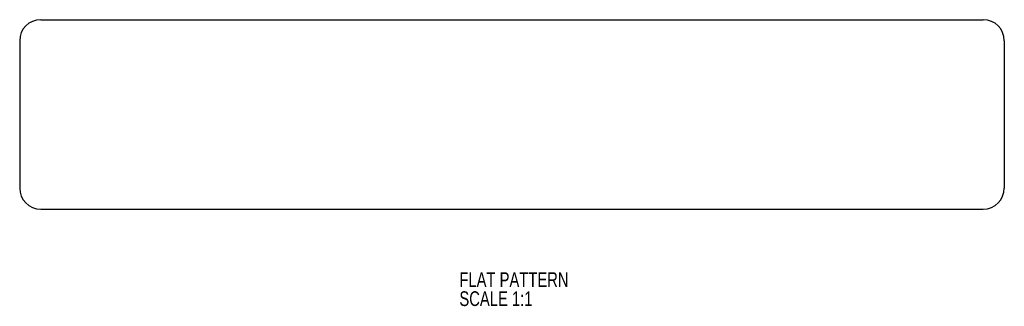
# Model space of a CAD drawing. Header units: millimetres. Extents: x 90 to 324, y 119 to 187.
import ezdxf

# ---------------------------------------------------------------- set-up
doc = ezdxf.new("R2010")
doc.units = ezdxf.units.MM
doc.layers.add('LAYER_1', color=179, linetype='Continuous')
doc.styles.add('SLDTEXTSTYLE0', font='TXT', dxfattribs={"width": 0.75})

msp = doc.modelspace()

# ---------------------------------------------------------------- linework, layer by layer
at = {"color": 7, "linetype": 'Continuous', "lineweight": 25}
for p, q in [((95.45, 187.28), (319.45, 187.28)), ((90.45, 182.28), (90.45, 147.28)), ((324.45, 182.28), (324.45, 147.28)), ((95.45, 142.28), (319.45, 142.28))]:
    msp.add_line(p, q, dxfattribs=at)
for centre, start, end in [((95.45, 182.28), 90, 180), ((319.45, 182.28), 0, 90), ((95.45, 147.28), 180, 270), ((319.45, 147.28), 270, 0)]:
    msp.add_arc(centre, 5, start, end, dxfattribs=at)

# ---------------------------------------------------------------- texts
at = {"layer": 'LAYER_1', "color": 7, "char_height": 3.5, "attachment_point": 1, "style": 'SLDTEXTSTYLE0'}
for s, insert in [('FLAT PATTERN', (194.95, 127.28)), ('SCALE 1:1', (194.95, 122.76))]:
    msp.add_mtext(s, dxfattribs=dict(at, insert=insert))

doc.saveas('drawing.dxf')
